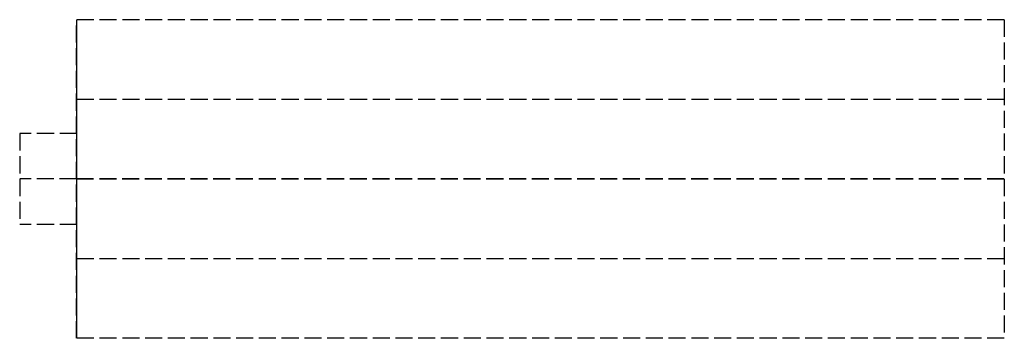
# Model space of a CAD drawing. Header units: millimetres. Extents: x -5 to 81.5, y -14 to 14.
import ezdxf

# ---------------------------------------------------------------- set-up
doc = ezdxf.new("R2010")
doc.units = ezdxf.units.MM
doc.header["$LTSCALE"] = 10
doc.linetypes.add('ALLCAD_Strich', pattern=[0.2, 0.15, -0.05])
for name, color, linetype in [('BESCH_KONT_sich_schn_ansi_2d', 40, 'Continuous'), ('BESCH_KONT_sich_schn_grun_2d', 10, 'Continuous'), ('BESCH_KONT_sich_schn_seit_2d', 160, 'Continuous')]:
    doc.layers.add(name, color=color, linetype=linetype)

msp = doc.modelspace()

# ---------------------------------------------------------------- linework, layer by layer
at = {"layer": 'BESCH_KONT_sich_schn_ansi_2d', "linetype": 'ALLCAD_Strich'}
for p, q in [((-5, 0, 14.495), (-5, 0, 10.495)), ((-5, 0, 10.495), (-5, 0, 6.495)), ((0, 0, 6.495), (-5, 0, 6.495)), ((0, 0, 14.495), (-5, 0, 14.495)), ((-5, 0, 25.995), (-5, 0, 21.995)), ((-5, 0, 21.995), (-5, 0, 17.995)), ((0, 0, 17.995), (-5, 0, 17.995)), ((0, 0, 25.995), (-5, 0, 25.995)), ((0, 0, 4.495), (0, 0, -0.005)), ((0, 0, -0.005), (81.483, 0, -0.005)), ((81.5, 0, 4.495), (0, 0, 4.495)), ((81.5, 0, 27.995), (0, 0, 27.995)), ((0, 0, 4.495), (0, 0, 27.995)), ((81.48, 0, -0.003), (81.48, 0)), ((81.482, 0), (81.482, 0, -0.003)), ((81.483, 0, -0.005), (81.497, 0, -0.005)), ((81.483, 0, -0.004), (81.483, 0, -0.004)), ((81.483, 0, 0.001), (81.483, 0, 0.001)), ((81.483, 0, -0.005), (81.483, 0, -0.005)), ((81.483, 0, 0.003), (81.483, 0, 0.003)), ((81.484, 0), (81.484, 0, -0.003)), ((81.486, 0, -0.003), (81.486, 0)), ((81.487, 0, 0.003), (81.487, 0, -0.005)), ((81.487, 0, -0.005), (81.489, 0, -0.005)), ((81.491, 0, 0.003), (81.487, 0, 0.003)), ((81.489, 0, 0.001), (81.49, 0, 0.001)), ((81.49, 0, -0.001), (81.489, 0, -0.001)), ((81.489, 0, -0.001), (81.489, 0, 0.001)), ((81.489, 0, -0.005), (81.489, 0, -0.003)), ((81.489, 0, -0.003), (81.491, 0, -0.003)), ((81.491, 0, 0), (81.491, 0, 0)), ((81.493, 0, 0), (81.493, 0, 0)), ((81.494, 0, -0.003), (81.494, 0)), ((81.496, 0), (81.496, 0, -0.003)), ((81.497, 0, -0.004), (81.497, 0, -0.004)), ((81.497, 0, 0.001), (81.497, 0, 0.001)), ((81.497, 0, -0.005), (81.497, 0, -0.005)), ((81.497, 0, 0.003), (81.497, 0, 0.003)), ((81.497, 0, -0.005), (81.5, 0, -0.005)), ((81.498, 0), (81.498, 0, -0.003)), ((81.5, 0), (81.5, 0, 4.495)), ((81.5, 0, -0.003), (81.5, 0)), ((81.5, 0, -0.005), (81.5, 0, -0.003)), ((81.5, 0, 27.995), (81.5, 0, 4.495))]:
    msp.add_line(p, q, dxfattribs=at)
at = {"layer": 'BESCH_KONT_sich_schn_ansi_2d', "linetype": 'ALLCAD_Strich', "extrusion": (0, 1, 0)}
for centre, radius, start, end in [((-81.483, 0), 0.00271, 0, 90), ((-81.483, -0.003), 0.00271, 270, 360), ((-81.483, 0), 0.00116, 90, 180), ((-81.483, -0.003), 0.00116, 180, 270), ((-81.49, 0), 0.00093, 90, 180), ((-81.49, 0), 0.00093, 180, 270), ((-81.497, 0), 0.00271, 0, 90), ((-81.497, -0.003), 0.00271, 270, 360), ((-81.497, 0), 0.00116, 90, 180), ((-81.497, -0.003), 0.00116, 180, 270)]:
    msp.add_arc(centre, radius, start, end, dxfattribs=at)
at = {"layer": 'BESCH_KONT_sich_schn_ansi_2d', "linetype": 'ALLCAD_Strich', "extrusion": (0, -1, 0)}
for centre, radius, start, end in [((81.483, -0.003), 0.00116, 180, 270), ((81.483, 0), 0.00116, 90, 180), ((81.483, -0.003), 0.00271, 270, 360), ((81.483, 0), 0.00271, 0, 90), ((81.491, 0), 0.00217, 270, 0), ((81.491, 0), 0.00217, 360, 90), ((81.497, -0.003), 0.00116, 180, 270), ((81.497, 0), 0.00116, 90, 180), ((81.497, -0.003), 0.00271, 270, 360), ((81.497, 0), 0.00271, 0, 90)]:
    msp.add_arc(centre, radius, start, end, dxfattribs=at)
at = {"layer": 'BESCH_KONT_sich_schn_grun_2d', "linetype": 'ALLCAD_Strich'}
for p, q in [((81.52, 13.995), (0.02, 13.995)), ((0.02, -14.005), (0.02, 13.995)), ((81.52, 13.995), (81.52, -14.005)), ((81.52, 6.995), (0.02, 6.995)), ((-4.98, 3.995), (-4.98, -4.005)), ((0.02, 3.995), (-4.98, 3.995)), ((0.02, -4.005), (-4.98, -4.005)), ((81.52, -7.005), (0.02, -7.005)), ((81.5, -7.005), (81.5, -7.01)), ((81.503, -7.01), (81.5, -7.01)), ((81.502, -7.005), (81.502, -7.01)), ((81.503, -7.005), (81.503, -7.01)), ((81.503, -7.005), (81.503, -7.01)), ((81.503, -7.005), (81.503, -7.01)), ((81.503, -7.005), (81.503, -7.01)), ((81.503, -7.01), (81.506, -7.01)), ((81.503, -7.01), (81.503, -7.01)), ((81.504, -7.005), (81.504, -7.01)), ((81.506, -7.005), (81.506, -7.01)), ((81.507, -7.005), (81.507, -7.01)), ((81.511, -7.01), (81.507, -7.01)), ((81.509, -7.01), (81.509, -7.005)), ((81.509, -7.005), (81.509, -7.01)), ((81.51, -7.005), (81.51, -7.01)), ((81.511, -7.005), (81.511, -7.01)), ((81.511, -7.005), (81.511, -7.01)), ((81.511, -7.01), (81.513, -7.01)), ((81.513, -7.005), (81.513, -7.01)), ((81.514, -7.005), (81.514, -7.01)), ((81.517, -7.01), (81.514, -7.01)), ((81.516, -7.005), (81.516, -7.01)), ((81.517, -7.005), (81.517, -7.01)), ((81.517, -7.005), (81.517, -7.01)), ((81.517, -7.005), (81.517, -7.01)), ((81.517, -7.005), (81.517, -7.01)), ((81.517, -7.01), (81.52, -7.01)), ((81.517, -7.01), (81.517, -7.01)), ((81.518, -7.005), (81.518, -7.01)), ((81.52, -14.005), (0.02, -14.005))]:
    msp.add_line(p, q, dxfattribs=at)
at = {"layer": 'BESCH_KONT_sich_schn_seit_2d', "linetype": 'ALLCAD_Strich'}
for p, q in [((0, 14, 4.492), (0, 7, 4.492)), ((0, 14, 27.992), (0, 14, 4.492)), ((0, -14, 27.992), (0, 14, 27.992)), ((0, 7, 4.492), (0, 7, -0.008)), ((0, 7, -0.008), (0, -7, -0.008)), ((0, -7, 4.492), (0, -7, -0.008)), ((0, -7, -0.008), (0, -7.005, -0.008)), ((0, -7, -0.005), (0, -7.005, -0.005)), ((0, -7, -0.003), (0, -7.005, -0.003)), ((0, -7), (0, -7.005)), ((0, -7, 4.492), (0, -14, 4.492)), ((0, -7.005, -0.002), (0, -7, -0.002)), ((0, -7, 0), (0, -7.005, 0)), ((0, -7, -0.008), (0, -7.005, -0.008)), ((0, -7, -0.002), (0, -7.005, -0.002)), ((0, -7, -0.003), (0, -7.005, -0.003)), ((0, -7, -0.005), (0, -7.005, -0.005)), ((0, -7, -0.004), (0, -7.005, -0.004)), ((0, -7, -0.003), (0, -7.005, -0.003)), ((0, -7, -0.003), (0, -7.005, -0.003)), ((0, -7, -0.002), (0, -7.005, -0.002)), ((0, -7, -0.007), (0, -7.005, -0.007)), ((0, -7.005), (0, -7.005, -0.003)), ((0, -7.005, -0.005), (0, -7.005, -0.003)), ((0, -7.005, -0.005), (0, -7.005, -0.008)), ((0, -14, 4.492), (0, -14, 27.992))]:
    msp.add_line(p, q, dxfattribs=at)
at = {"layer": 'BESCH_KONT_sich_schn_seit_2d', "linetype": 'ALLCAD_Strich', "extrusion": (-1, 0, 0)}
for centre in [(0, 10.492), (0, 21.992)]:
    msp.add_circle(centre, 4, dxfattribs=at)

doc.saveas('drawing.dxf')
